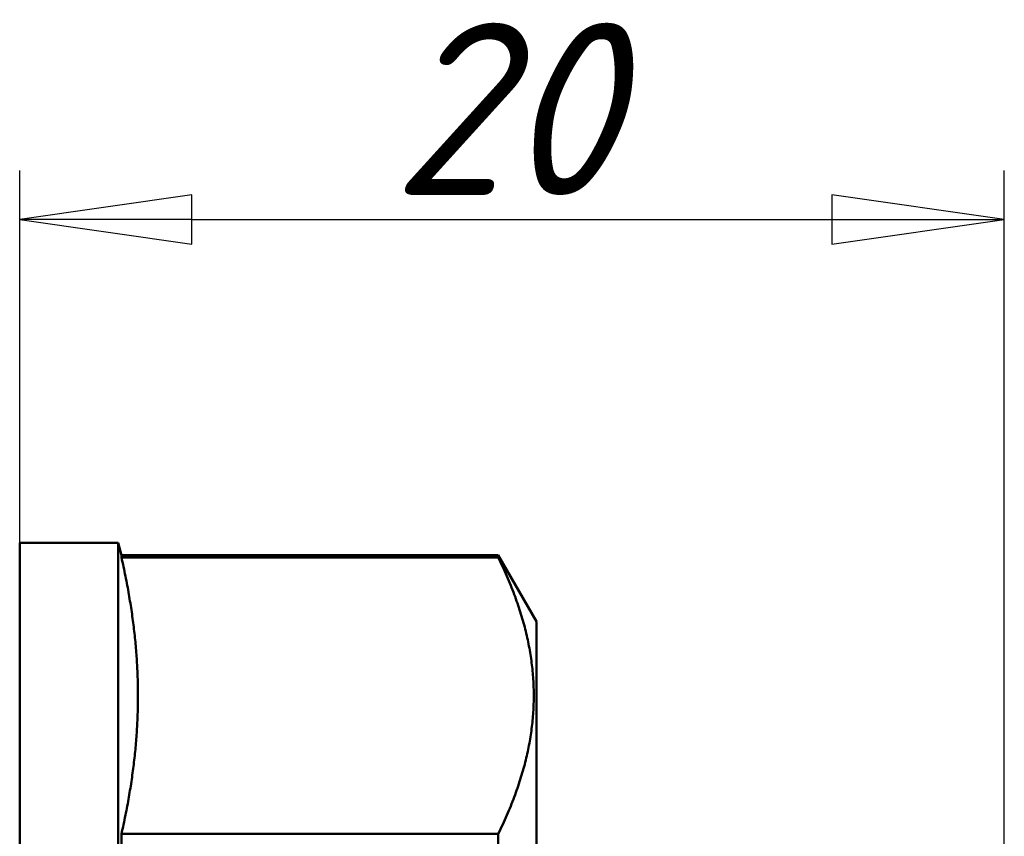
# Model space of a CAD drawing. Header units: millimetres. Extents: x -74 to 421, y -69 to 356.
# Tile 14 of 18: x 53 to 73, y 221 to 238. Entities that reach past the tile are written whole.
import ezdxf

# ---------------------------------------------------------------- set-up
doc = ezdxf.new("R2010")
doc.units = ezdxf.units.MM
doc.layers.add('Видимый контур (ГОСТ)', color=7, linetype='Continuous', lineweight=50)
doc.layers.add('Размер (ГОСТ)', color=7, linetype='Continuous', lineweight=25)
doc.styles.add('Обычный текст (ГОСТ)', font='GOST Common Italic.ttf')
doc.dimstyles.new('Обычный (ГОСТ)', dxfattribs={"dimtxt": 3.5, "dimasz": 3.5, "dimexe": 1, "dimexo": 0, "dimgap": 0.5, "dimtad": 1, "dimrnd": 1e-08, "dimtxsty": 'Обычный текст (ГОСТ)', "dimblk": 'Filled-1', "dimcen": 0.09, "dimdle": 15, "dimclrd": 256, "dimclre": 256, "dimclrt": 256, "dimazin": 2, "dimtfac": 0.714286, "dimtdec": 3, "dimtmove": 0, "dimatfit": 3, "dimfxl": 1, "dimtolj": 1, "dimlwd": 25, "dimlwe": 25, "dimarcsym": 0})

# ---------------------------------------------------------------- blocks, each defined once
blk = doc.blocks.new('Filled-1')
at = {"color": 0}
for p, q in [((0, 0), (-1, 0.1429)), ((-1, 0.1429), (-1, -0.1429)), ((-1, 0), (0, 0)), ((-1, -0.1429), (0, 0))]:
    blk.add_line(p, q, dxfattribs=at)
at = {"color": 0, "flags": 128}
blk.add_lwpolyline([(-1, -0.1429), (0, 0), (-1, 0.1429), (-1, -0.1429)], dxfattribs=at)
at = {"color": 0}
blk.add_solid([(-1, -0.1429), (0, 0), (-1, 0.1429), (-1, -0.1429)], dxfattribs=at)
blk = doc.blocks.new('*D9')
at = {"layer": 'Defpoints', "color": 0, "linetype": 'Continuous', "transparency": 16777216}
for p in [(73.03, 233.753), (53.03, 227.187), (73.03, 219.44)]:
    blk.add_point(p, dxfattribs=at)
at = {"layer": 'Размер (ГОСТ)', "linetype": 'Continuous', "lineweight": 25, "transparency": 16777216}
for p, q in [((53.03, 227.187), (53.03, 234.753)), ((73.03, 219.44), (73.03, 234.753)), ((56.53, 233.753), (69.53, 233.753))]:
    blk.add_line(p, q, dxfattribs=at)
at = {"layer": 'Размер (ГОСТ)', "linetype": 'Continuous', "lineweight": 25, "transparency": 16777216, "xscale": 3.5, "yscale": 3.5, "zscale": 3.5, "rotation": 180}
blk.add_blockref('Filled-1', (53.03, 233.753), dxfattribs=at)
at = {"layer": 'Размер (ГОСТ)', "linetype": 'Continuous', "lineweight": 25, "transparency": 16777216, "xscale": 3.5, "yscale": 3.5, "zscale": 3.5}
blk.add_blockref('Filled-1', (73.03, 233.753), dxfattribs=at)
at = {"layer": 'Размер (ГОСТ)', "linetype": 'Continuous', "lineweight": 25, "transparency": 16777216, "insert": (60.581, 237.753), "char_height": 3.5, "attachment_point": 1, "style": 'Обычный текст (ГОСТ)'}
blk.add_mtext('\\A1;20', dxfattribs=at)

msp = doc.modelspace()

# ---------------------------------------------------------------- linework, layer by layer
at = {"layer": 'Видимый контур (ГОСТ)'}
for p, q in [((53.0301, 200.1866), (53.0301, 227.1866)), ((53.0301, 227.1866), (55.0301, 227.1866)), ((55.0301, 200.1866), (55.0301, 227.1866)), ((55.0971, 226.9366), (55.0301, 227.1866)), ((55.0971, 226.9366), (55.0971, 226.8879)), ((62.7506, 226.9366), (55.0971, 226.9366)), ((62.7506, 226.8879), (55.0971, 226.8879)), ((62.7506, 226.9366), (62.7506, 226.8879)), ((63.5301, 225.5866), (62.7506, 226.9366)), ((63.5301, 201.7866), (63.5301, 225.5866)), ((62.7506, 221.2699), (55.0971, 221.2699)), ((55.0971, 221.2699), (55.0971, 219.3047)), ((62.7506, 221.2699), (62.7506, 219.3047))]:
    msp.add_line(p, q, dxfattribs=at)
for points, weights in [([(55.0971, 221.2699), (55.7353, 224.0789), (55.0971, 226.8879)], [1, 1.10416666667, 1]), ([(62.7506, 221.2699), (64.1259, 224.0789), (62.7506, 226.8879)], [1.04528939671, 1.15417370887, 1.04528939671])]:
    msp.add_rational_spline(points, weights, degree=2, dxfattribs=at)

# ---------------------------------------------------------------- dimensions: what is measured, and where the dimension line sits
at = {"layer": 'Размер (ГОСТ)', "linetype": 'Continuous', "lineweight": 25}
dim = msp.add_linear_dim(base=(73.0301, 233.7532), p1=(53.0301, 227.1866), p2=(73.0301, 219.4402), angle=180, dimstyle='Обычный (ГОСТ)', override={"dimgap": 0.5, "dimdec": 2, "dimtol": 0, "dimlim": 0, "dimtp": 0, "dimtm": 0, "dimtdec": 3, "dimtofl": 0, "dimatfit": 1}, dxfattribs=at)
dim.commit()
dim.dimension.update_dxf_attribs({"geometry": '*D9', "text_midpoint": (63.0301, 233.7532), "dimtype": 160})

doc.saveas('drawing.dxf')
